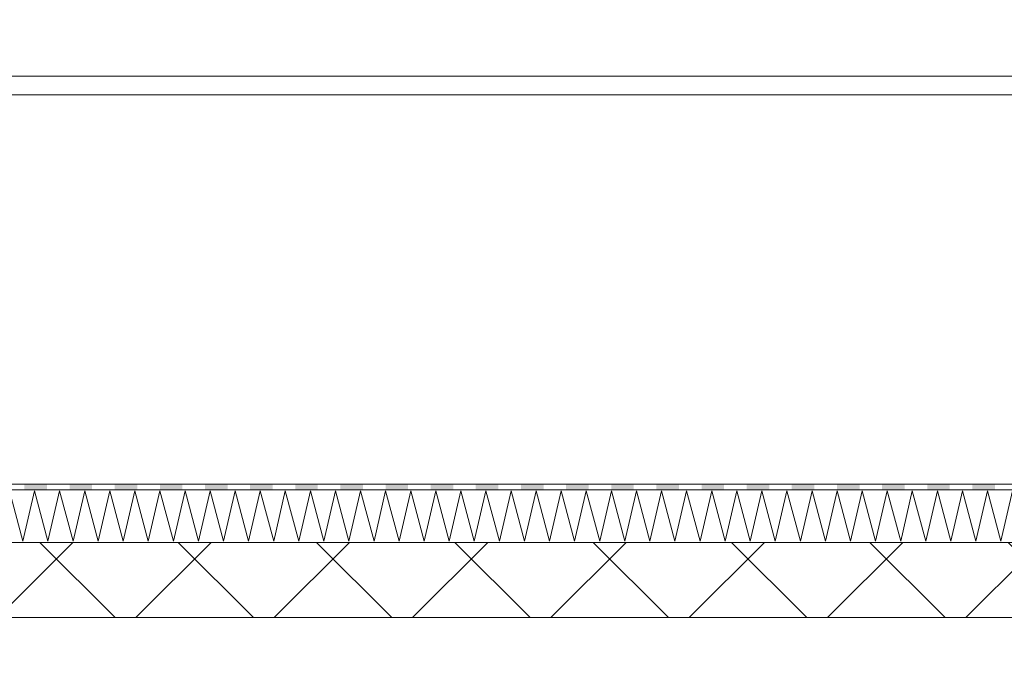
# Model space of a CAD drawing. Header units: millimetres. Extents: x -4481 to 79246, y -53000 to 18468.
# Tile 17 of 48: x 32628 to 35245, y 6685 to 8420. Entities that reach past the tile are written whole.
import ezdxf

# ---------------------------------------------------------------- set-up
doc = ezdxf.new("R2010")
doc.units = ezdxf.units.MM
doc.header["$MEASUREMENT"] = 0
for name, color, linetype in [('Nouveau_2D - Cotations pour 100ème', 7, 'Continuous'), ('Nouveau__Murs ext - Bardages', 7, 'Continuous'), ('Nouveau__Toits - Toitures', 7, 'Continuous')]:
    doc.layers.add(name, color=color, linetype=linetype)
doc.styles.add('STYLE_GENERE_2', font='arial.ttf')
doc.dimstyles.new('STYLE_GENERE__2', dxfattribs={"dimtxt": 300, "dimasz": 190, "dimexe": 0.18, "dimexo": 21916.318027, "dimgap": 0, "dimtad": 1, "dimlfac": 0.001, "dimzin": 0, "dimdsep": 46, "dimtxsty": 'STYLE_GENERE_2', "dimblk": 'ARROWHEAD_6', "dimblk1": 'ARROWHEAD_6', "dimblk2": 'ARROWHEAD_6', "dimcen": 0.09, "dimclrd": 7, "dimclre": 7, "dimclrt": 7, "dimazin": 0, "dimtfac": 1, "dimtdec": 4, "dimtmove": 0, "dimatfit": 3, "dimfxl": 0, "dimtolj": 1, "dimtzin": 0, "dimarcsym": 0})
doc.dimstyles.new('STYLE_GENERE__3', dxfattribs={"dimtxt": 300, "dimasz": 190, "dimexe": 0.18, "dimexo": 21959.829925, "dimgap": 0, "dimtad": 1, "dimlfac": 0.001, "dimzin": 0, "dimdsep": 46, "dimtxsty": 'STYLE_GENERE_2', "dimblk": 'ARROWHEAD_6', "dimblk1": 'ARROWHEAD_6', "dimblk2": 'ARROWHEAD_6', "dimcen": 0.09, "dimclrd": 7, "dimclre": 7, "dimclrt": 7, "dimazin": 0, "dimtfac": 1, "dimtdec": 4, "dimtmove": 0, "dimatfit": 3, "dimfxl": 0, "dimtolj": 1, "dimtzin": 0, "dimarcsym": 0})
doc.dimstyles.new('STYLE_GENERE__4', dxfattribs={"dimtxt": 300, "dimasz": 190, "dimexe": 0.18, "dimexo": 28568.917041, "dimgap": 0, "dimtad": 1, "dimlfac": 0.001, "dimzin": 0, "dimdsep": 46, "dimtxsty": 'STYLE_GENERE_2', "dimblk": 'ARROWHEAD_6', "dimblk1": 'ARROWHEAD_6', "dimblk2": 'ARROWHEAD_6', "dimcen": 0.09, "dimclrd": 7, "dimclre": 7, "dimclrt": 7, "dimazin": 0, "dimtfac": 1, "dimtdec": 4, "dimtmove": 0, "dimatfit": 3, "dimfxl": 0, "dimtolj": 1, "dimtzin": 0, "dimarcsym": 0})
doc.dimstyles.new('STYLE_GENERE__6', dxfattribs={"dimtxt": 350, "dimasz": 190, "dimexe": 0.18, "dimexo": 30247.210424, "dimgap": 0, "dimtad": 1, "dimlfac": 0.001, "dimzin": 0, "dimdsep": 46, "dimtxsty": 'STYLE_GENERE_2', "dimblk": 'ARROWHEAD_6', "dimblk1": 'ARROWHEAD_6', "dimblk2": 'ARROWHEAD_6', "dimcen": 0.09, "dimclrd": 1, "dimclre": 1, "dimclrt": 1, "dimazin": 0, "dimtfac": 1, "dimtdec": 4, "dimtmove": 0, "dimatfit": 3, "dimfxl": 0, "dimtolj": 1, "dimtzin": 0, "dimarcsym": 0})

# ---------------------------------------------------------------- blocks, each defined once
blk = doc.blocks.new('Élément de coupe_48')
at = {"layer": 'Nouveau__Murs ext - Bardages', "color": 7, "linetype": 'Continuous', "lineweight": 13}
for p, q in [((54217, 8270), (24977, 8270)), ((54217, 8220), (24977, 8220))]:
    blk.add_line(p, q, dxfattribs=at)
blk = doc.blocks.new('*X392')
at = {"layer": 'Nouveau__Toits - Toitures', "color": 250, "linetype": 'Continuous', "lineweight": 5}
for p, q in [((32600.4, 7167), (32636.1, 7033.7)), ((32636.1, 7033.7), (32667.1, 7167)), ((32667.1, 7167), (32702.8, 7033.7)), ((32702.8, 7033.7), (32733.7, 7167)), ((32733.7, 7167), (32769.4, 7033.7)), ((32769.4, 7033.7), (32800.4, 7167)), ((32800.4, 7167), (32836.1, 7033.7)), ((32836.1, 7033.7), (32867.1, 7167)), ((32867.1, 7167), (32902.8, 7033.7)), ((32902.8, 7033.7), (32933.7, 7167)), ((32933.7, 7167), (32969.4, 7033.7)), ((32969.4, 7033.7), (33000.4, 7167)), ((33000.4, 7167), (33036.1, 7033.7)), ((33036.1, 7033.7), (33067.1, 7167)), ((33067.1, 7167), (33102.8, 7033.7)), ((33102.8, 7033.7), (33133.7, 7167)), ((33133.7, 7167), (33169.5, 7033.7)), ((33169.5, 7033.7), (33200.4, 7167)), ((33200.4, 7167), (33236.1, 7033.7)), ((33236.1, 7033.7), (33267.1, 7167)), ((33267.1, 7167), (33302.8, 7033.7)), ((33302.8, 7033.7), (33333.7, 7167)), ((33333.7, 7167), (33369.5, 7033.7)), ((33369.5, 7033.7), (33400.4, 7167)), ((33400.4, 7167), (33436.1, 7033.7)), ((33436.1, 7033.7), (33467.1, 7167)), ((33467.1, 7167), (33502.8, 7033.7)), ((33502.8, 7033.7), (33533.8, 7167)), ((33533.8, 7167), (33569.5, 7033.7)), ((33569.5, 7033.7), (33600.4, 7167)), ((33600.4, 7167), (33636.1, 7033.7)), ((33636.1, 7033.7), (33667.1, 7167)), ((33667.1, 7167), (33702.8, 7033.7)), ((33702.8, 7033.7), (33733.8, 7167)), ((33733.8, 7167), (33769.5, 7033.7)), ((33769.5, 7033.7), (33800.4, 7167)), ((33800.4, 7167), (33836.1, 7033.7)), ((33836.1, 7033.7), (33867.1, 7167)), ((33867.1, 7167), (33902.8, 7033.7)), ((33902.8, 7033.7), (33933.8, 7167)), ((33933.8, 7167), (33969.5, 7033.7)), ((33969.5, 7033.7), (34000.4, 7167)), ((34000.4, 7167), (34036.1, 7033.7)), ((34036.1, 7033.7), (34067.1, 7167)), ((34067.1, 7167), (34102.8, 7033.7)), ((34102.8, 7033.7), (34133.8, 7167)), ((34133.8, 7167), (34169.5, 7033.7)), ((34169.5, 7033.7), (34200.4, 7167)), ((34200.4, 7167), (34236.1, 7033.7)), ((34236.1, 7033.7), (34267.1, 7167)), ((34267.1, 7167), (34302.8, 7033.7)), ((34302.8, 7033.7), (34333.8, 7167)), ((34333.8, 7167), (34369.5, 7033.7)), ((34369.5, 7033.7), (34400.4, 7167)), ((34400.4, 7167), (34436.1, 7033.7)), ((34436.1, 7033.7), (34467.1, 7167)), ((34467.1, 7167), (34502.8, 7033.7)), ((34502.8, 7033.7), (34533.8, 7167)), ((34533.8, 7167), (34569.5, 7033.7)), ((34569.5, 7033.7), (34600.4, 7167)), ((34600.4, 7167), (34636.1, 7033.7)), ((34636.1, 7033.7), (34667.1, 7167)), ((34667.1, 7167), (34702.8, 7033.7)), ((34702.8, 7033.7), (34733.8, 7167)), ((34733.8, 7167), (34769.5, 7033.7)), ((34769.5, 7033.7), (34800.4, 7167)), ((34800.4, 7167), (34836.1, 7033.7)), ((34836.1, 7033.7), (34867.1, 7167)), ((34867.1, 7167), (34902.8, 7033.7)), ((34902.8, 7033.7), (34933.8, 7167)), ((34933.8, 7167), (34969.5, 7033.7)), ((34969.5, 7033.7), (35000.4, 7167)), ((35000.4, 7167), (35036.1, 7033.7)), ((35036.1, 7033.7), (35067.1, 7167)), ((35067.1, 7167), (35102.8, 7033.7)), ((35102.8, 7033.7), (35133.8, 7167)), ((35133.8, 7167), (35169.5, 7033.7)), ((35169.5, 7033.7), (35200.4, 7167)), ((35200.4, 7167), (35236.1, 7033.7)), ((35236.1, 7033.7), (35267.1, 7167))]:
    blk.add_line(p, q, dxfattribs=at)
blk = doc.blocks.new('*X393')
at = {"layer": 'Nouveau__Toits - Toitures', "linetype": 'Continuous', "lineweight": 15}
for points in [[(32640.1, 7170.3), (32700.1, 7170.3), (32700.1, 7185.3), (32640.1, 7185.3)], [(32760.1, 7170.3), (32820.1, 7170.3), (32820.1, 7185.3), (32760.1, 7185.3)], [(32880.1, 7170.3), (32940.1, 7170.3), (32940.1, 7185.3), (32880.1, 7185.3)], [(33000.1, 7170.3), (33060.1, 7170.3), (33060.1, 7185.3), (33000.1, 7185.3)], [(33120.1, 7170.3), (33180.1, 7170.3), (33180.1, 7185.3), (33120.1, 7185.3)], [(33240.1, 7170.3), (33300.1, 7170.3), (33300.1, 7185.3), (33240.1, 7185.3)], [(33360.1, 7170.3), (33420.1, 7170.3), (33420.1, 7185.3), (33360.1, 7185.3)], [(33480.1, 7170.3), (33540.1, 7170.3), (33540.1, 7185.3), (33480.1, 7185.3)], [(33600.1, 7170.3), (33660.1, 7170.3), (33660.1, 7185.3), (33600.1, 7185.3)], [(33720.1, 7170.3), (33780.1, 7170.3), (33780.1, 7185.3), (33720.1, 7185.3)], [(33840.1, 7170.3), (33900.1, 7170.3), (33900.1, 7185.3), (33840.1, 7185.3)], [(33960.1, 7170.3), (34020.1, 7170.3), (34020.1, 7185.3), (33960.1, 7185.3)], [(34080.1, 7170.3), (34140.1, 7170.3), (34140.1, 7185.3), (34080.1, 7185.3)], [(34200.1, 7170.3), (34260.1, 7170.3), (34260.1, 7185.3), (34200.1, 7185.3)], [(34320.1, 7170.3), (34380.1, 7170.3), (34380.1, 7185.3), (34320.1, 7185.3)], [(34440.1, 7170.3), (34500.1, 7170.3), (34500.1, 7185.3), (34440.1, 7185.3)], [(34560.1, 7170.3), (34620.1, 7170.3), (34620.1, 7185.3), (34560.1, 7185.3)], [(34680.1, 7170.3), (34740.1, 7170.3), (34740.1, 7185.3), (34680.1, 7185.3)], [(34800.1, 7170.3), (34860.1, 7170.3), (34860.1, 7185.3), (34800.1, 7185.3)], [(34920.1, 7170.3), (34980.1, 7170.3), (34980.1, 7185.3), (34920.1, 7185.3)], [(35040.1, 7170.3), (35100.1, 7170.3), (35100.1, 7185.3), (35040.1, 7185.3)], [(35160.1, 7170.3), (35220.1, 7170.3), (35220.1, 7185.3), (35160.1, 7185.3)]]:
    blk.add_hatch(color=7, dxfattribs=at).paths.add_polyline_path(points)
blk = doc.blocks.new('Élément de coupe_306')
at = {"layer": 'Nouveau__Toits - Toitures', "linetype": 'Continuous', "lineweight": 35}
h = blk.add_hatch(dxfattribs=at)
h.set_pattern_fill('Béton', style=0, pattern_type=2)
h.set_pattern_definition([(45, (0, 0), (-183.8478, 183.8478), []), (135, (0, 0), (183.8478, 183.8478), [])])
h.paths.add_polyline_path([(37853, 7030.3), (24940, 7030.3), (24940, 6865.9), (25100, 6865.9), (25100, 6830.3), (37853, 6830.3)])
at = {"layer": 'Nouveau__Toits - Toitures', "color": 7, "linetype": 'Continuous', "lineweight": 5}
for p, q in [((54270, 7185.3), (24922, 7185.3)), ((54270, 7170.3), (24922, 7170.3)), ((54270, 7030.3), (24922, 7030.3))]:
    blk.add_line(p, q, dxfattribs=at)
at = {"layer": 'Nouveau__Toits - Toitures', "color": 7, "linetype": 'Continuous', "lineweight": 15}
blk.add_line((37826, 6830.3), (24922, 6830.3), dxfattribs=at)
at = {"layer": 'Nouveau__Toits - Toitures', "lineweight": 0}
for name in ['*X393', '*X392']:
    blk.add_blockref(name, (0, 0), dxfattribs=at)
blk = doc.blocks.new('*D433')
at = {"layer": 'Nouveau_2D - Cotations pour 100ème', "color": 7, "linetype": 'Continuous', "lineweight": 13}
for p, q in [((47089, 6864), (47089, 7014)), ((47189, 6764), (46989, 6964)), ((47276.5, 6864), (46901.5, 6864)), ((47089, 3560), (47089, 6864)), ((46989, 3660), (47189, 3460)), ((47276.5, 3560), (46901.5, 3560)), ((47089, 3340), (47089, 3560))]:
    blk.add_line(p, q, dxfattribs=at)
at = {"layer": 'Nouveau_2D - Cotations pour 100ème', "color": 7, "lineweight": 13, "insert": (47029, 4811.6), "char_height": 300, "attachment_point": 7, "rotation": 90, "style": 'STYLE_GENERE_2'}
blk.add_mtext('{\\A1;\\fArial|b1|i0|c0|p0;3,30}', dxfattribs=at)
blk = doc.blocks.new('ARROWHEAD_6')
at = {"color": 0, "linetype": 'Continuous', "lineweight": 0}
for p, q in [((-0.5, -0.5), (0.5, 0.5)), ((0, 0), (-1, 0))]:
    blk.add_line(p, q, dxfattribs=at)
blk = doc.blocks.new('*D440')
at = {"layer": 'Nouveau_2D - Cotations pour 100ème', "color": 7, "linetype": 'Continuous', "lineweight": 13}
for p, q in [((53735.8, 6864), (53735.8, 7014)), ((53835.8, 6764), (53635.8, 6964)), ((53923.3, 6864), (53548.3, 6864)), ((53735.8, 3560), (53735.8, 6864)), ((53635.8, 3660), (53835.8, 3460)), ((53923.3, 3560), (53548.3, 3560)), ((53735.8, 3340), (53735.8, 3560))]:
    blk.add_line(p, q, dxfattribs=at)
at = {"layer": 'Nouveau_2D - Cotations pour 100ème', "color": 7, "lineweight": 13, "insert": (53675.8, 4811.6), "char_height": 300, "attachment_point": 7, "rotation": 90, "style": 'STYLE_GENERE_2'}
blk.add_mtext('{\\A1;\\fArial|b1|i0|c0|p0;3,30}', dxfattribs=at)
blk = doc.blocks.new('*D445')
at = {"layer": 'Nouveau_2D - Cotations pour 100ème', "color": 7, "linetype": 'Continuous', "lineweight": 13}
for p, q in [((40504.1, 6864), (40504.1, 7014)), ((40604.1, 6764), (40404.1, 6964)), ((40691.6, 6864), (40316.6, 6864)), ((40504.1, 3560), (40504.1, 6864)), ((40404.1, 3660), (40604.1, 3460)), ((40691.6, 3560), (40316.6, 3560)), ((40504.1, 3340), (40504.1, 3560))]:
    blk.add_line(p, q, dxfattribs=at)
at = {"layer": 'Nouveau_2D - Cotations pour 100ème', "color": 7, "lineweight": 13, "char_height": 300, "attachment_point": 7, "rotation": 90, "style": 'STYLE_GENERE_2'}
for s, insert in [('{\\A1;\\fArial|b1|i0|c0|p0;3,30}', (40444.1, 5040.4)), ('{\\A1;\\fArial|b1|i0|c0|p0;22}', (40444.1, 3660))]:
    blk.add_mtext(s, dxfattribs=dict(at, insert=insert))
blk = doc.blocks.new('*D448')
at = {"layer": 'Nouveau_2D - Cotations pour 100ème', "color": 1, "linetype": 'Continuous', "lineweight": 15}
for p, q in [((24272.3, 8270), (24272.3, 8420)), ((24372.3, 8170), (24172.3, 8370)), ((24459.8, 8270), (24084.8, 8270)), ((24272.3, 826), (24272.3, 8270)), ((24172.3, 926), (24372.3, 726)), ((24459.8, 826), (24084.8, 826)), ((24272.3, 676), (24272.3, 826))]:
    blk.add_line(p, q, dxfattribs=at)
at = {"layer": 'Nouveau_2D - Cotations pour 100ème', "color": 1, "lineweight": 15, "insert": (24202.3, 4080.9), "char_height": 350, "attachment_point": 7, "rotation": 90, "style": 'STYLE_GENERE_2'}
blk.add_mtext('{\\A1;\\fArial|b1|i0|c0|p0;7,44}', dxfattribs=at)

msp = doc.modelspace()

# ---------------------------------------------------------------- block references
at = {"layer": 'Nouveau__Murs ext - Bardages', "lineweight": 0}
msp.add_blockref('Élément de coupe_48', (0, 0), dxfattribs=at)
at = {"layer": 'Nouveau__Toits - Toitures', "lineweight": 0}
msp.add_blockref('Élément de coupe_306', (0, 0), dxfattribs=at)

# ---------------------------------------------------------------- dimensions: what is measured, and where the dimension line sits
at = {"layer": 'Nouveau_2D - Cotations pour 100ème', "color": 1, "linetype": 'Continuous', "lineweight": 15}
dim = msp.add_linear_dim(base=(24272.278, 8270), p1=(24267.032, 825.971), p2=(54596, 8270), angle=90, dimstyle='STYLE_GENERE__6', dxfattribs=at)
dim.commit()
dim.dimension.update_dxf_attribs({"geometry": '*D448', "text_midpoint": (24027.278, 4533.979), "dimtype": 160, "text_rotation": 90})
at = {"layer": 'Nouveau_2D - Cotations pour 100ème', "color": 7, "linetype": 'Continuous', "lineweight": 13}
for base, dimstyle, picture, middle in [((47089.048, 6864), 'STYLE_GENERE__2', '*D433', (46879.048, 5199.994)), ((53735.764, 6864), 'STYLE_GENERE__4', '*D440', (53525.764, 5199.994)), ((40504.092, 6864), 'STYLE_GENERE__3', '*D445', (40294.092, 5428.812))]:
    dim = msp.add_linear_dim(base=base, p1=(25100, 3560), p2=(25100, 6864), angle=90, dimstyle=dimstyle, dxfattribs=at)
    dim.commit()
    dim.dimension.update_dxf_attribs({"geometry": picture, "text_midpoint": middle, "dimtype": 160, "text_rotation": 90})

doc.saveas('drawing.dxf')
